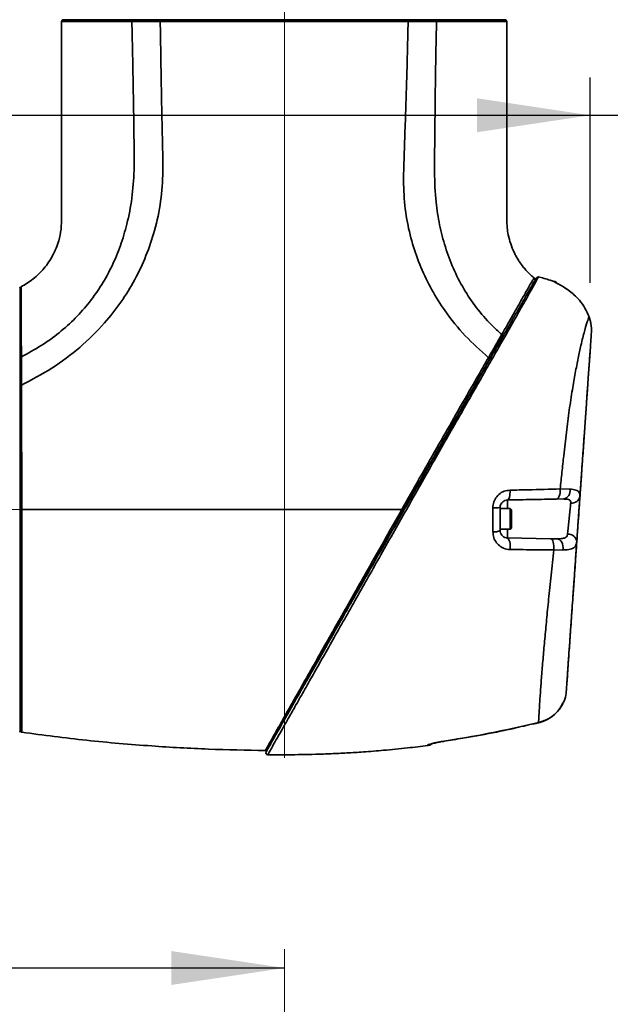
# Model space of a CAD drawing. Header units: millimetres. Extents: x 0 to 297, y 0 to 209.
# Tile 17 of 39: x 85 to 101, y 92 to 118. Entities that reach past the tile are written whole.
import ezdxf

# ---------------------------------------------------------------- set-up
doc = ezdxf.new("R2010")
doc.units = ezdxf.units.MM
doc.linetypes.add('CENTERX2', pattern=[20.32, 12.7, -2.54, 2.54, -2.54])
doc.layers.add('图层0', color=7, linetype='Continuous')
doc.styles.add('SLDTEXTSTYLE2', font='TXT', dxfattribs={"width": 0.7})
doc.dimstyles.new('SLDDIMSTYLE0', dxfattribs={"dimtxt": 4.5, "dimasz": 3, "dimexe": 0, "dimexo": 0.0625, "dimgap": 1.125, "dimtad": 2, "dimlfac": 10, "dimrnd": 1e-09, "dimzin": 12, "dimdsep": 46, "dimtxsty": 'SLDTEXTSTYLE2', "dimsah": 1, "dimcen": 0.09, "dimadec": 0, "dimazin": 3, "dimtfac": 1, "dimtofl": 0, "dimtmove": 0, "dimatfit": 3, "dimfxl": 0, "dimfrac": 2, "dimtolj": 1, "dimtzin": 12, "dimarcsym": 0})
doc.dimstyles.new('SLDDIMSTYLE12', dxfattribs={"dimtxt": 4.5, "dimasz": 3, "dimexe": 0, "dimexo": 0.0625, "dimgap": 1.125, "dimtad": 0, "dimtih": 1, "dimtoh": 1, "dimlfac": 2, "dimrnd": 1e-09, "dimzin": 12, "dimdsep": 46, "dimtxsty": 'SLDTEXTSTYLE2', "dimblk1": 'NONE', "dimblk2": 'NONE', "dimsah": 1, "dimcen": 0, "dimadec": 0, "dimazin": 3, "dimtfac": 1, "dimtmove": 0, "dimatfit": 3, "dimldrblk": 'NONE', "dimfxl": 0, "dimfrac": 2, "dimtolj": 1, "dimtzin": 12, "dimarcsym": 0})
doc.dimstyles.new('SLDDIMSTYLE6', dxfattribs={"dimtxt": 3.5, "dimasz": 3, "dimexe": 0, "dimexo": 0.0625, "dimgap": 0.875, "dimtad": 0, "dimtih": 1, "dimtoh": 1, "dimlfac": 3, "dimrnd": 1e-09, "dimzin": 12, "dimdsep": 46, "dimtxsty": 'SLDTEXTSTYLE2', "dimblk1": 'NONE', "dimblk2": 'NONE', "dimsah": 1, "dimcen": 0, "dimadec": 0, "dimazin": 3, "dimtol": 1, "dimtp": 0.03, "dimtfac": 1, "dimtmove": 0, "dimatfit": 3, "dimldrblk": 'NONE', "dimfxl": 0, "dimfrac": 2, "dimtolj": 1, "dimarcsym": 0})

# ---------------------------------------------------------------- blocks, each defined once
blk = doc.blocks.new('_D_5')
at = {"layer": '图层0'}
for p, q in [((88.828, 193.836), (40.984, 193.836)), ((41.984, 193.836), (41.984, 18.636)), ((81.095, 18.636), (40.984, 18.636))]:
    blk.add_line(p, q, dxfattribs=at)
for start, end in [(63.4349, 116.5651), (243.4349, 296.5651)]:
    blk.add_arc((39.365, 106.236), 5.856, start, end, dxfattribs=at)
for points in [[(41.984, 193.836), (41.534, 190.836), (42.434, 190.836)], [(41.984, 18.636), (42.434, 21.636), (41.534, 21.636)]]:
    blk.add_solid(points, dxfattribs=at)
at = {"layer": '图层0', "insert": (36.183, 100.999), "char_height": 4.5, "attachment_point": 1, "rotation": 90, "style": 'SLDTEXTSTYLE2'}
blk.add_mtext('1752', dxfattribs=at)
blk = doc.blocks.new('_D_8')
at = {"layer": '图层0'}
for p, q in [((75.234, 110.036), (75.234, 116.101)), ((100.145, 110.656), (100.145, 116.101)), ((75.234, 115.101), (100.145, 115.101)), ((100.145, 115.101), (114.228, 115.101))]:
    blk.add_line(p, q, dxfattribs=at)
for points in [[(75.234, 115.101), (78.234, 114.651), (78.234, 115.551)], [(100.145, 115.101), (97.145, 115.551), (97.145, 114.651)]]:
    blk.add_solid(points, dxfattribs=at)
at = {"layer": '图层0', "insert": (106.372, 120.901), "char_height": 4.5, "attachment_point": 1, "style": 'SLDTEXTSTYLE2'}
blk.add_mtext('249', dxfattribs=at)
blk = doc.blocks.new('_D_9')
at = {"layer": '图层0'}
for p, q in [((75.234, 99.236), (75.234, 91.476)), ((75.234, 92.476), (54.718, 92.476)), ((75.234, 92.476), (92.044, 92.476))]:
    blk.add_line(p, q, dxfattribs=at)
for points in [[(75.234, 92.476), (78.234, 92.026), (78.234, 92.926)], [(92.044, 92.476), (89.044, 92.926), (89.044, 92.026)]]:
    blk.add_solid(points, dxfattribs=at)
at = {"layer": '图层0', "insert": (54.718, 98.277), "char_height": 4.5, "attachment_point": 1, "style": 'SLDTEXTSTYLE2'}
blk.add_mtext('168.1', dxfattribs=at)
blk = doc.blocks.new('SW_SYMBOL_HOLE_DEPTH')
at = {"layer": '图层0', "color": 0}
for p, q in [((0, 875), (800, 875)), ((400, 875), (400, 75)), ((100, 555), (400, 75)), ((700, 555), (400, 75))]:
    blk.add_line(p, q, dxfattribs=at)
blk = doc.blocks.new('_D_21')
at = {"layer": '图层0'}
blk.add_line((195.097, 122.14), (174.044, 122.14), dxfattribs=at)
at = {"layer": '图层0', "xscale": 0.004072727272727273, "yscale": 0.004072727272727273, "zscale": 0.004072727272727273}
blk.add_blockref('SW_SYMBOL_HOLE_DEPTH', (187.807, 122.426), dxfattribs=at)
at = {"layer": '图层0', "attachment_point": 1, "style": 'SLDTEXTSTYLE2'}
for s, insert, char_height in [('0.03', (183.151, 127.291), 2), ('+', (181.987, 127.291), 2), ('%%c', (174.044, 126.651), 3.5), ('6', (191.473, 126.651), 3.5), ('4', (177.914, 126.651), 3.5), ('0', (183.151, 124.964), 2)]:
    blk.add_mtext(s, dxfattribs=dict(at, insert=insert, char_height=char_height))
blk = doc.blocks.new('_None')
blk = doc.blocks.new('_D_27')
at = {"layer": '图层0'}
blk.add_line((171.881, 92.403), (149.605, 92.403), dxfattribs=at)
at = {"layer": '图层0', "char_height": 4.5, "attachment_point": 1, "style": 'SLDTEXTSTYLE2'}
for s, insert in [('PCD', (149.605, 98.204)), ('%%c', (160.08, 98.204)), ('50', (165.056, 98.204))]:
    blk.add_mtext(s, dxfattribs=dict(at, insert=insert))

msp = doc.modelspace()

# ---------------------------------------------------------------- linework, layer by layer
at = {"color": 7, "linetype": 'Continuous', "lineweight": 35}
for p, q in [((88.02957, 117.636468), (86.184396, 117.636468)), ((91.990351, 117.636468), (88.02957, 117.636468)), ((97.884396, 117.636468), (92.484845, 117.636468)), ((85.034397, 110.516468), (85.034397, 98.756468)), ((99.185883, 110.689529), (99.185843, 110.689848)), ((99.716673, 110.340373), (99.715187, 110.339304)), ((100.14475, 109.656107), (100.113966, 109.749031)), ((99.349906, 105.185991), (99.609012, 105.17981)), ((99.435106, 104.919527), (99.243634, 104.916184)), ((97.757042, 104.693696), (97.757042, 104.086775)), ((98.027042, 104.665236), (97.757042, 104.665236)), ((98.057042, 104.635236), (98.027042, 104.665236)), ((98.027042, 104.665236), (98.027042, 104.263049)), ((98.057042, 104.635236), (98.057042, 104.276924)), ((98.027042, 104.263049), (98.027042, 104.115236)), ((98.057042, 104.276924), (98.057042, 104.145236)), ((97.757042, 104.115236), (98.027042, 104.115236)), ((98.027042, 104.115236), (98.057042, 104.145236)), ((97.953551, 103.886806), (99.093595, 103.866906)), ((99.093595, 103.866906), (99.27184, 103.863795)), ((99.422211, 103.565874), (99.180073, 103.566737)), ((99.530312, 100.083962), (99.530032, 100.079953)), ((98.624805, 98.949874), (98.776322, 98.985906)), ((96.252451, 98.488562), (96.271171, 98.491348))]:
    msp.add_line(p, q, dxfattribs=at)
at = {"color": 8, "linetype": 'Continuous', "lineweight": 35}
for p, q in [((99.186265, 110.686424), (99.185883, 110.689529)), ((97.953551, 104.893666), (97.953551, 104.665236)), ((97.953551, 104.115236), (97.953551, 103.886806)), ((98.624805, 98.949874), (98.627725, 98.946894)), ((98.778911, 98.982783), (98.776322, 98.985906)), ((96.268745, 98.493966), (96.270921, 98.491773))]:
    msp.add_line(p, q, dxfattribs=at)
at = {"color": 8, "linetype": 'Continuous', "lineweight": 35, "flags": 128}
msp.add_lwpolyline([(99.252437, 110.652717), (99.222153, 110.671247), (99.186265, 110.686424)], dxfattribs=at)
at = {"color": 7, "linetype": 'Continuous', "lineweight": 35, "flags": 128}
for points in [[(97.953551, 104.893666), (97.967584, 104.898951), (97.980874, 104.9141), (97.992888, 104.938503), (98.003139, 104.971176), (98.011215, 105.010801), (98.016791, 105.055781), (98.019642, 105.104302), (98.019652, 105.154409)], [(99.243634, 104.916184), (99.26622, 104.92183), (99.287674, 104.937738), (99.307095, 104.963241), (99.323666, 104.997267), (99.336693, 105.038387), (99.345628, 105.084873), (99.350094, 105.134773), (99.349906, 105.185991)], [(99.180073, 103.566737), (99.182786, 103.621589), (99.180955, 103.676215), (99.174671, 103.727963), (99.164238, 103.77432), (99.150162, 103.813035), (99.133128, 103.842227), (99.113962, 103.86048), (99.093595, 103.866906)], [(99.422211, 103.565874), (99.425666, 103.620344), (99.421557, 103.674503), (99.410081, 103.725761), (99.391787, 103.771668), (99.367549, 103.810027), (99.338526, 103.839006), (99.306106, 103.857219), (99.27184, 103.863795)]]:
    msp.add_lwpolyline(points, dxfattribs=at)
at = {"color": 7, "linetype": 'Continuous', "lineweight": 35}
for centre, radius, start, end in [((86.184401, 117.586468), 0.05, 89.9999771, 180.5146923), ((97.884395, 117.586468), 0.05, 0.8968965, 90.0024884), ((98.624232, 110.745777), 0.05, 330.6630823, 49.2338083), ((98.760428, 110.762654), 0.05, 75.9539957, 150.0412728), ((85.014397, 110.516468), 0.02, 0, 90), ((85.084397, 110.505949), 0.05, 119.0480553, 180.0003419), ((99.107043, 110.456501), 0.250001, 53.4673302, 71.3865428), ((99.386672, 105.140126), 0.225854, 282.3831652, 10.1198913), ((99.653596, 105.03354), 0.223923, 263.5458916, 349.0655639), ((97.605382, 105.851873), 1.168064, 267.9884146, 277.4602632), ((97.603325, 104.363061), 0.316169, 262.9647836, 299.0902375), ((99.561938, 103.7629), 0.228227, 5.5192767, 94.4880743), ((97.678873, 103.67148), 0.349018, 344.8132946, 38.0935757), ((85.014397, 98.756468), 0.02, 270, 0), ((95.807078, 98.636066), 0.250264, 277.2823717, 302.0823104), ((95.807042, 98.626123), 0.25, 277.5539154, 304.2183386), ((91.596898, 98.18306), 0.05, 150.3313918, 269.9018801)]:
    msp.add_arc(centre, radius, start, end, dxfattribs=at)
for points, knots in [([(86.134436, 117.586459), (86.134415, 117.342611), (86.134367, 116.79839), (86.134402, 115.986965), (86.134379, 115.18535), (86.134351, 114.483235), (86.13426, 113.866188), (86.134535, 113.304318), (86.13391, 112.82568), (86.135404, 112.416995), (86.130358, 112.08354), (86.056532, 111.731894), (85.912891, 111.375442), (85.679728, 111.031037), (85.436899, 110.795587), (85.225662, 110.641207), (85.11341, 110.580832), (85.059085, 110.551613)], [0, 0, 0, 0, 0.098323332, 0.219438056, 0.327178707, 0.421545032, 0.502542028, 0.575975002, 0.648113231, 0.695484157, 0.740889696, 0.78217707, 0.839636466, 0.894750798, 0.948655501, 0.975151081, 1, 1, 1, 1]), ([(87.995885, 117.585595), (88.002295, 117.320913), (88.015096, 116.792249), (88.030421, 116.000103), (88.043999, 115.209663), (88.054086, 114.422944), (88.067087, 113.652131), (88.010521, 112.911406), (87.882504, 112.242905), (87.703714, 111.643152), (87.481807, 111.10549), (87.208209, 110.603484), (86.881711, 110.138305), (86.503213, 109.709309), (86.074381, 109.322956), (85.596024, 108.976163), (85.246725, 108.788806), (85.068202, 108.693049)], [0, 0, 0, 0, 0.07917284, 0.158136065, 0.236926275, 0.315571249, 0.393438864, 0.46736677, 0.537263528, 0.596563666, 0.654232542, 0.71088033, 0.767178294, 0.823832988, 0.881582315, 0.939477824, 1, 1, 1, 1]), ([(85.071254, 107.940713), (85.343288, 108.084435), (85.887379, 108.371891), (86.627788, 108.927758), (87.235826, 109.523565), (87.715264, 110.135187), (88.084624, 110.734009), (88.383359, 111.371164), (88.616844, 112.06729), (88.77769, 112.816363), (88.830437, 113.61171), (88.805462, 114.40638), (88.789922, 115.20121), (88.774412, 115.996086), (88.762398, 116.791023), (88.753478, 117.320964), (88.749018, 117.585936)], [0, 0, 0, 0, 0.082761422, 0.16553013, 0.248320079, 0.311352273, 0.374384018, 0.437421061, 0.500446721, 0.571786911, 0.643124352, 0.714500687, 0.785872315, 0.857249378, 0.928624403, 1, 1, 1, 1]), ([(88.749018, 117.585941), (88.749017, 117.585941), (88.641464, 117.586054), (88.458294, 117.586143), (88.208653, 117.585993), (88.06571, 117.585755), (87.995887, 117.585597), (87.995885, 117.585597)], [0, 0, 0, 0, 0.000006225, 0.402790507, 0.701393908, 0.999993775, 1, 1, 1, 1]), ([(95.31966, 117.585877), (95.131714, 117.585765), (94.755228, 117.585542), (94.145678, 117.585704), (93.512575, 117.586048), (92.859335, 117.586373), (92.195997, 117.586509), (91.531516, 117.58638), (90.874704, 117.585986), (90.233615, 117.585624), (89.789312, 117.585512), (89.437502, 117.585561), (89.140657, 117.58561), (88.888426, 117.585817), (88.74904, 117.585932)], [0, 0, 0, 0, 0.095254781, 0.190810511, 0.286062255, 0.381345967, 0.47693577, 0.57221805, 0.667031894, 0.76214727, 0.85696489, 0.87134677, 0.928905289, 1, 1, 1, 1]), ([(95.319629, 117.58587), (95.314025, 117.335697), (95.302816, 116.83535), (95.281487, 116.084939), (95.257485, 115.33463), (95.233029, 114.584269), (95.205413, 113.834316), (95.189063, 113.08321), (95.265757, 112.363542), (95.424088, 111.688218), (95.646548, 111.062016), (95.936801, 110.464041), (96.324366, 109.851089), (96.818553, 109.236578), (97.23796, 108.858342), (97.447657, 108.66923)], [0, 0, 0, 0, 0.078203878, 0.156407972, 0.234611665, 0.312815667, 0.391019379, 0.469206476, 0.547363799, 0.616451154, 0.685541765, 0.754632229, 0.82371819, 0.911861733, 1, 1, 1, 1]), ([(96.072972, 117.585643), (96.07297, 117.585643), (95.987803, 117.585819), (95.823768, 117.586029), (95.57152, 117.586049), (95.404655, 117.585942), (95.319631, 117.585862), (95.319629, 117.585862)], [0, 0, 0, 0, 0.000006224, 0.36412359, 0.681625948, 0.999993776, 1, 1, 1, 1]), ([(96.072971, 117.585619), (96.066704, 117.319364), (96.05417, 116.786852), (96.042517, 115.987946), (96.032135, 115.189038), (96.02593, 114.39004), (96.011086, 113.591369), (96.040092, 112.855911), (96.144143, 112.192313), (96.294851, 111.603647), (96.507622, 111.03414), (96.782725, 110.492085), (97.122192, 109.988672), (97.468225, 109.58776), (97.708479, 109.367271), (97.799999, 109.283279)], [0, 0, 0, 0, 0.090755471, 0.181511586, 0.272266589, 0.363022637, 0.453778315, 0.544509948, 0.613379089, 0.682278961, 0.751240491, 0.820138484, 0.888918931, 0.957685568, 1, 1, 1, 1]), ([(98.660406, 110.788493), (98.62889, 110.812548), (98.532648, 110.886006), (98.411455, 111.021941), (98.300364, 111.165687), (98.22675, 111.279428), (98.171272, 111.376359), (98.104672, 111.508813), (98.031137, 111.69225), (97.973782, 111.908745), (97.939511, 112.129672), (97.932628, 112.359992), (97.935565, 112.7115), (97.933914, 113.206522), (97.934553, 113.86648), (97.934308, 114.634095), (97.934376, 115.509323), (97.934329, 116.492182), (97.934416, 117.196516), (97.934373, 117.573232), (97.934372, 117.586452)], [0, 0, 0, 0, 0.016926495, 0.051688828, 0.077327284, 0.094589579, 0.109551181, 0.125062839, 0.157942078, 0.193822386, 0.220556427, 0.253321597, 0.292152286, 0.370849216, 0.464882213, 0.574247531, 0.698946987, 0.838980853, 0.994349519, 1, 1, 1, 1]), ([(91.553447, 98.207799), (91.555278, 98.211014), (91.55894, 98.217445), (91.587974, 98.26843), (91.634088, 98.349409), (91.704118, 98.472387), (91.801794, 98.643911), (91.93255, 98.873527), (92.088834, 99.147971), (92.275729, 99.476171), (92.492508, 99.856847), (92.742282, 100.295465), (93.016161, 100.776413), (93.308641, 101.290027), (93.612753, 101.824065), (93.928518, 102.378568), (94.256302, 102.954177), (94.599805, 103.557389), (94.954663, 104.180541), (95.318337, 104.819174), (95.68183, 105.45749), (96.045148, 106.095499), (96.405609, 106.72849), (96.731912, 107.301498), (97.020643, 107.808527), (97.275077, 108.255328), (97.520133, 108.685662), (97.742746, 109.076583), (97.939091, 109.421378), (98.111165, 109.72355), (98.263936, 109.991826), (98.395811, 110.223405), (98.503998, 110.413389), (98.590023, 110.564453), (98.654105, 110.676986), (98.697339, 110.752908), (98.718055, 110.789285), (98.714875, 110.783701), (98.714015, 110.782191)], [0, 0, 0, 0, 0.0208400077, 0.0416814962, 0.0630908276, 0.0845013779, 0.1113196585, 0.1381404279, 0.1659342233, 0.1937297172, 0.2244253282, 0.255123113, 0.2870440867, 0.3189700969, 0.350139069, 0.3813101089, 0.4134206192, 0.4455315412, 0.479346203, 0.5134399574, 0.5475756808, 0.5817142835, 0.6168490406, 0.6519817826, 0.6786786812, 0.7053723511, 0.7327432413, 0.7601062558, 0.7840337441, 0.8079563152, 0.8328701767, 0.8577872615, 0.8826745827, 0.9075663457, 0.933279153, 0.9589965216, 0.9889116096, 1, 1, 1, 1]), ([(99.185015, 110.68716), (99.150409, 110.700228), (99.012656, 110.752251), (98.869527, 110.787575), (98.762355, 110.814025)], [0, 0, 0, 0, 0.251213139, 1, 1, 1, 1]), ([(99.715187, 110.339304), (99.659053, 110.38615), (99.555768, 110.472345), (99.403161, 110.567159), (99.285431, 110.631468), (99.203335, 110.672776), (99.191898, 110.68192), (99.186265, 110.686424)], [0, 0, 0, 0, 0.251060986, 0.461945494, 0.651257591, 0.828248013, 1, 1, 1, 1]), ([(99.716656, 110.340245), (99.716156, 110.340744), (99.679913, 110.376921), (99.602302, 110.435943), (99.493538, 110.5133), (99.397729, 110.571585), (99.321775, 110.613975), (99.273947, 110.639405), (99.251131, 110.652099), (99.25126, 110.652029), (99.251294, 110.65201)], [0, 0, 0, 0, 0.002971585, 0.215488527, 0.406757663, 0.579236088, 0.735226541, 0.869087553, 0.965538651, 1, 1, 1, 1]), ([(100.113966, 109.749031), (100.080062, 109.826631), (100.011377, 109.983839), (99.874331, 110.182923), (99.763773, 110.291561), (99.715187, 110.339304)], [0, 0, 0, 0, 0.3533349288, 0.7158147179, 1, 1, 1, 1]), ([(99.349906, 105.185991), (99.365213, 105.334588), (99.395828, 105.631786), (99.449519, 106.136431), (99.513221, 106.692473), (99.58911, 107.280956), (99.667411, 107.807441), (99.748089, 108.267044), (99.826304, 108.661445), (99.911006, 109.047643), (99.994254, 109.385615), (100.070891, 109.645041), (100.09955, 109.714228), (100.113966, 109.749031)], [0, 0, 0, 0, 0.063126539, 0.126254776, 0.219201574, 0.312488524, 0.405423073, 0.488228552, 0.571292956, 0.654074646, 0.768911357, 0.883757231, 1, 1, 1, 1]), ([(100.177496, 109.339113), (100.177825, 109.417198), (100.178273, 109.523427), (100.151771, 109.628318), (100.14475, 109.656107)], [0, 0, 0, 0, 0.735068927, 1, 1, 1, 1]), ([(97.447655, 108.669232), (97.447656, 108.669233), (97.496048, 108.753332), (97.582046, 108.902692), (97.699549, 109.107221), (97.767502, 109.226086), (97.800039, 109.283241), (97.80004, 109.283243)], [0, 0, 0, 0, 0.000006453, 0.378450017, 0.688196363, 0.999993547, 1, 1, 1, 1]), ([(97.819058, 109.230801), (97.765886, 109.137428), (97.658815, 108.949405), (97.535092, 108.73214), (97.47281, 108.622769)], [0, 0, 0, 0, 0.496601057, 1, 1, 1, 1]), ([(100.177496, 109.339113), (100.173782, 109.286005), (100.166411, 109.180596), (100.145007, 108.874493), (100.11674, 108.470259), (100.080904, 107.95778), (100.042403, 107.407172), (100.004244, 106.861475), (99.967966, 106.342662), (99.933554, 105.850547), (99.901921, 105.398173), (99.882942, 105.126764), (99.873454, 104.991065)], [0, 0, 0, 0, 0.117378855, 0.232973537, 0.348602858, 0.471980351, 0.595421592, 0.686786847, 0.778412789, 0.869734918, 0.934870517, 1, 1, 1, 1]), ([(100.115996, 108.459606), (100.120368, 108.522125), (100.132934, 108.701833), (100.145421, 108.880405), (100.15201, 108.974643), (100.153549, 108.996651)], [0, 0, 0, 0, 0.290226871, 0.834241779, 1, 1, 1, 1]), ([(85.068203, 108.693049), (85.068203, 108.693048), (85.068389, 108.623234), (85.068879, 108.480342), (85.069953, 108.230937), (85.070796, 108.048046), (85.071253, 107.940714), (85.071253, 107.940713)], [0, 0, 0, 0, 0.000006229, 0.298666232, 0.597329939, 0.999993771, 1, 1, 1, 1]), ([(95.149139, 104.636468), (95.304968, 104.911227), (95.616952, 105.46132), (96.080601, 106.276657), (96.400909, 106.838817), (96.633932, 107.247264), (96.835195, 107.59983), (97.128794, 108.113567), (97.341379, 108.484017), (97.447669, 108.669239)], [0, 0, 0, 0, 0.193183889, 0.386772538, 0.579725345, 0.601912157, 0.690690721, 0.845347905, 1, 1, 1, 1]), ([(97.472813, 108.622773), (97.402649, 108.499561), (97.262322, 108.253139), (97.03905, 107.861058), (96.807058, 107.453667), (96.538867, 106.982708), (96.235094, 106.449264), (95.893044, 105.848603), (95.543692, 105.235119), (95.307444, 104.820253), (95.189307, 104.612799)], [0, 0, 0, 0, 0.103979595, 0.20795616, 0.313950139, 0.419952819, 0.563128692, 0.706319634, 0.853144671, 1, 1, 1, 1]), ([(100.116076, 108.460769), (100.113591, 108.425218), (100.108552, 108.353167), (100.091771, 108.113184), (100.068674, 107.782874), (100.039713, 107.3687), (100.00482, 106.869705), (99.965356, 106.305329), (99.921829, 105.682865), (99.875347, 105.018132), (99.826311, 104.316888), (99.777166, 103.61408), (99.729464, 102.931907), (99.685845, 102.308137), (99.646636, 101.747435), (99.613797, 101.277827), (99.587071, 100.895627), (99.567397, 100.614284), (99.554299, 100.426982), (99.552606, 100.40277), (99.551746, 100.39048)], [0, 0, 0, 0, 0.0550620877, 0.1115950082, 0.1642392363, 0.2183010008, 0.2715104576, 0.3262522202, 0.3798230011, 0.4349722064, 0.4917785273, 0.5504764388, 0.6075719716, 0.6663463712, 0.7218445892, 0.7788497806, 0.8324270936, 0.8874364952, 0.9428618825, 1, 1, 1, 1]), ([(85.071262, 107.940699), (85.072012, 107.752088), (85.073516, 107.374261), (85.075109, 106.7622), (85.075978, 106.306369), (85.076555, 105.929404), (85.076974, 105.602391), (85.077405, 105.138091), (85.07754, 104.803676), (85.077607, 104.636468)], [0, 0, 0, 0, 0.190193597, 0.380996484, 0.571190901, 0.599683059, 0.713712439, 0.856856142, 1, 1, 1, 1]), ([(97.564381, 104.684529), (97.5657, 104.711232), (97.569607, 104.790383), (97.615789, 104.919452), (97.717768, 105.046585), (97.858839, 105.135025), (97.966097, 105.147954), (98.019652, 105.154409)], [0, 0, 0, 0, 0.1088621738, 0.3226773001, 0.5453358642, 0.7729824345, 1, 1, 1, 1]), ([(98.019652, 105.154409), (98.178947, 105.157549), (98.634564, 105.166528), (99.068007, 105.178321), (99.349906, 105.185991)], [0, 0, 0, 0, 0.34962594, 1, 1, 1, 1]), ([(99.609012, 105.17981), (99.663929, 105.17508), (99.773872, 105.165609), (99.864978, 105.105881), (99.870666, 105.02883), (99.873454, 104.991065)], [0, 0, 0, 0, 0.3372506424, 0.6751716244, 1, 1, 1, 1]), ([(97.953551, 104.893666), (97.930606, 104.891002), (97.88543, 104.885757), (97.824968, 104.849044), (97.782255, 104.797873), (97.765132, 104.753579), (97.758277, 104.720313), (97.75757, 104.705066), (97.757042, 104.693696)], [0, 0, 0, 0, 0.243486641, 0.479373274, 0.698165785, 0.864820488, 0.899191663, 1, 1, 1, 1]), ([(99.243634, 104.916184), (99.034951, 104.912542), (98.615988, 104.905229), (98.174925, 104.89753), (97.953551, 104.893666)], [0, 0, 0, 0, 0.498091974, 1, 1, 1, 1]), ([(99.628426, 104.811036), (99.628288, 104.8302), (99.628109, 104.854997), (99.607557, 104.887274), (99.581907, 104.902815), (99.523861, 104.918391), (99.475419, 104.919011), (99.435106, 104.919527)], [0, 0, 0, 0, 0.237611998, 0.30746506, 0.563303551, 0.636582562, 1, 1, 1, 1]), ([(99.544079, 103.990427), (99.544985, 103.999231), (99.550038, 104.048351), (99.561509, 104.159872), (99.579549, 104.335327), (99.598165, 104.516448), (99.615654, 104.68668), (99.624169, 104.769593), (99.628426, 104.811036)], [0, 0, 0, 0, 0.04185818, 0.233532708, 0.42546278, 0.617250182, 0.808684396, 1, 1, 1, 1]), ([(99.873454, 104.991065), (99.869198, 104.930211), (99.860688, 104.808507), (99.843195, 104.558346), (99.824573, 104.292045), (99.806529, 104.033996), (99.795063, 103.870023), (99.790013, 103.797803), (99.789107, 103.784851)], [0, 0, 0, 0, 0.191374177, 0.38273536, 0.574404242, 0.766288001, 0.958086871, 1, 1, 1, 1]), ([(85.077979, 104.636468), (85.077979, 104.636466), (85.078024, 104.419125), (85.078124, 103.984093), (85.078282, 103.336194), (85.078427, 102.700415), (85.078551, 102.085549), (85.078619, 101.501759), (85.078698, 100.95803), (85.078827, 100.460029), (85.078975, 100.014823), (85.079031, 99.629946), (85.078903, 99.307793), (85.078671, 99.117722), (85.078364, 98.966672), (85.078027, 98.849039), (85.077565, 98.749297), (85.077482, 98.7367), (85.07744, 98.730401)], [0, 0, 0, 0, 0.000000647, 0.070329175, 0.140657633, 0.212134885, 0.283839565, 0.355316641, 0.427009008, 0.49893121, 0.570623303, 0.642097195, 0.713797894, 0.785271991, 0.80157176, 0.866851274, 0.933425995, 1, 1, 1, 1]), ([(95.149113, 104.636468), (94.429553, 104.636468), (92.990453, 104.636468), (90.907271, 104.636468), (88.905687, 104.636468), (86.986677, 104.636468), (85.714102, 104.636468), (85.077815, 104.636468)], [0, 0, 0, 0, 0.214124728, 0.428243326, 0.618822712, 0.809411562, 1, 1, 1, 1]), ([(91.534436, 98.246553), (91.534436, 98.246553), (91.534437, 98.246555), (91.547131, 98.26914), (91.601681, 98.366035), (91.690124, 98.522914), (91.811242, 98.737423), (91.960837, 99.002095), (92.141512, 99.32151), (92.353352, 99.695773), (92.595033, 100.1227), (92.869093, 100.606977), (93.176434, 101.150266), (93.514897, 101.748498), (93.770695, 102.200496), (93.993512, 102.594123), (94.254951, 103.05599), (94.661458, 103.7743), (94.986768, 104.349405), (95.149095, 104.636466), (95.149096, 104.636468)], [0, 0, 0, 0, 0.0000005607, 0.0583474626, 0.1169061, 0.175277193, 0.2333430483, 0.2915812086, 0.349681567, 0.4128475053, 0.4761783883, 0.5393611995, 0.6106883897, 0.6822264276, 0.7536045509, 0.7658950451, 0.8150816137, 0.9075400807, 0.9999994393, 1, 1, 1, 1]), ([(95.189307, 104.612798), (95.051076, 104.370056), (94.774244, 103.883922), (94.362917, 103.161607), (94.076862, 102.659278), (93.808881, 102.188687), (93.557201, 101.746721), (93.219126, 101.153041), (92.912108, 100.613899), (92.638427, 100.133297), (92.39715, 99.709601), (92.18566, 99.338211), (92.005171, 99.021262), (91.855682, 98.758751), (91.734356, 98.545696), (91.646332, 98.39112), (91.589437, 98.291207), (91.582068, 98.278267), (91.57839, 98.271809)], [0, 0, 0, 0, 0.078794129, 0.157799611, 0.236589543, 0.246607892, 0.318022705, 0.389596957, 0.460960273, 0.524146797, 0.587481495, 0.650651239, 0.708718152, 0.766922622, 0.824954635, 0.883248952, 0.941730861, 1, 1, 1, 1]), ([(97.564601, 104.049273), (97.564605, 104.214806), (97.564611, 104.425951), (97.564422, 104.638594), (97.564381, 104.684529)], [0, 0, 0, 0, 0.7839813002, 1, 1, 1, 1]), ([(98.015702, 103.580049), (97.986168, 103.582266), (97.901892, 103.588591), (97.77405, 103.644047), (97.657814, 103.751766), (97.579936, 103.890974), (97.569725, 103.996376), (97.564601, 104.049273)], [0, 0, 0, 0, 0.123381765, 0.35207276, 0.572862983, 0.785636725, 1, 1, 1, 1]), ([(97.757042, 104.086775), (97.759437, 104.064002), (97.764371, 104.017087), (97.79868, 103.959185), (97.848589, 103.914237), (97.903258, 103.890702), (97.940643, 103.887806), (97.953551, 103.886806)], [0, 0, 0, 0, 0.198447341, 0.408814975, 0.636773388, 0.874589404, 1, 1, 1, 1]), ([(99.27184, 103.863795), (99.287925, 103.863661), (99.348742, 103.863155), (99.440574, 103.870925), (99.516748, 103.908375), (99.539824, 103.956947), (99.543468, 103.985618), (99.544079, 103.990427)], [0, 0, 0, 0, 0.114671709, 0.433564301, 0.726472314, 0.954122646, 1, 1, 1, 1]), ([(99.789107, 103.784851), (99.780619, 103.742266), (99.763351, 103.655632), (99.65727, 103.588676), (99.531516, 103.567918), (99.444216, 103.566286), (99.422211, 103.565874)], [0, 0, 0, 0, 0.293858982, 0.597811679, 0.898622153, 1, 1, 1, 1]), ([(99.789107, 103.784851), (99.774797, 103.580208), (99.746173, 103.170868), (99.702001, 102.539176), (99.657582, 101.903967), (99.618813, 101.349552), (99.588151, 100.911071), (99.564316, 100.570228), (99.54178, 100.247947), (99.522185, 99.967734), (99.51497, 99.864562), (99.511363, 99.812987)], [0, 0, 0, 0, 0.104175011, 0.208377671, 0.337649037, 0.466933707, 0.559856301, 0.653073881, 0.745985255, 0.873018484, 1, 1, 1, 1]), ([(99.180073, 103.566737), (99.024683, 103.568032), (98.642003, 103.571222), (98.249078, 103.57676), (98.015702, 103.580049)], [0, 0, 0, 0, 0.406055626, 1, 1, 1, 1]), ([(98.776322, 98.985906), (98.778819, 99.041497), (98.783815, 99.152688), (98.796412, 99.370893), (98.81179, 99.608657), (98.829488, 99.863232), (98.860339, 100.266606), (98.897349, 100.715342), (98.940237, 101.20006), (98.988077, 101.710021), (99.043919, 102.275767), (99.108121, 102.894512), (99.15609, 103.342674), (99.180073, 103.566737)], [0, 0, 0, 0, 0.111353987, 0.222726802, 0.245224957, 0.34119346, 0.437483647, 0.533458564, 0.622267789, 0.711324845, 0.800122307, 0.900068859, 1, 1, 1, 1]), ([(99.530172, 100.081958), (99.531003, 100.093833), (99.536089, 100.166572), (99.544728, 100.290106), (99.551956, 100.393472)], [0, 0, 0, 0, 0.163267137, 1, 1, 1, 1]), ([(99.422745, 99.509668), (99.432377, 99.524822), (99.485283, 99.608057), (99.502246, 99.716087), (99.509988, 99.798369), (99.511363, 99.812987)], [0, 0, 0, 0, 0.154720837, 0.849830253, 1, 1, 1, 1]), ([(98.778117, 98.986049), (98.816996, 98.995506), (98.911529, 99.018498), (99.05099, 99.088846), (99.19163, 99.188964), (99.309165, 99.311192), (99.387397, 99.418932), (99.416372, 99.485393), (99.424386, 99.503776)], [0, 0, 0, 0, 0.138462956, 0.336659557, 0.536606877, 0.734276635, 0.926502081, 1, 1, 1, 1]), ([(96.268745, 98.493966), (96.433198, 98.519636), (97.223716, 98.643032), (98.005587, 98.814264), (98.624805, 98.949874)], [0, 0, 0, 0, 0.2080311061, 1, 1, 1, 1]), ([(96.270762, 98.493107), (96.559115, 98.538888), (97.127992, 98.629205), (97.877671, 98.776004), (98.336564, 98.885099), (98.519106, 98.928495)], [0, 0, 0, 0, 0.382342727, 0.754303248, 1, 1, 1, 1]), ([(98.627705, 98.946971), (98.663005, 98.9552), (98.713428, 98.966955), (98.76377, 98.979319), (98.778869, 98.983027)], [0, 0, 0, 0, 0.700061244, 1, 1, 1, 1]), ([(85.07744, 98.730401), (85.650766, 98.655651), (86.797154, 98.506186), (88.449386, 98.365148), (90.028748, 98.274532), (91.03248, 98.255881), (91.534434, 98.246553)], [0, 0, 0, 0, 0.267672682, 0.535222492, 0.767571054, 1, 1, 1, 1]), ([(95.838801, 98.38782), (95.839821, 98.389423), (95.843182, 98.394706), (95.884998, 98.411201), (95.981351, 98.438256), (96.113962, 98.468358), (96.217294, 98.485454), (96.268745, 98.493966)], [0, 0, 0, 0, 0.099262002, 0.327160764, 0.554792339, 0.778323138, 1, 1, 1, 1]), ([(96.152236, 98.471204), (96.1747, 98.475562), (96.212754, 98.482945), (96.254188, 98.488931), (96.271163, 98.491383)], [0, 0, 0, 0, 0.590335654, 1, 1, 1, 1]), ([(91.601367, 98.133064), (91.671, 98.133195), (91.849515, 98.133531), (92.14665, 98.133533), (92.501837, 98.137036), (92.881629, 98.145593), (93.282086, 98.159776), (93.701114, 98.18035), (94.165542, 98.209696), (94.702743, 98.252791), (95.271947, 98.307934), (95.661244, 98.357402), (95.839217, 98.380017)], [0, 0, 0, 0, 0.049171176, 0.126057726, 0.209819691, 0.299991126, 0.394307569, 0.492769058, 0.596233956, 0.722901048, 0.873320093, 1, 1, 1, 1]), ([(95.838804, 98.383387), (95.838805, 98.381649), (95.838807, 98.378434), (95.838803, 98.384864), (95.838801, 98.38782)], [0, 0, 0, 0, 0.540232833, 1, 1, 1, 1]), ([(95.921092, 98.415799), (95.920892, 98.415717), (95.919985, 98.415344), (95.932746, 98.419997), (95.965748, 98.429818), (96.028341, 98.445749), (96.093535, 98.460639), (96.140125, 98.469024), (96.152236, 98.471204)], [0, 0, 0, 0, 0.037736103, 0.171292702, 0.378097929, 0.624374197, 0.902355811, 1, 1, 1, 1])]:
    msp.add_open_spline(points, degree=3, knots=knots, dxfattribs=at)
at = {"color": 8, "linetype": 'Continuous', "lineweight": 35}
for points, knots in [([(87.995887, 117.585594), (87.884096, 117.585357), (87.660512, 117.584882), (87.356984, 117.584501), (87.079568, 117.584353), (86.8315, 117.584435), (86.617348, 117.584719), (86.437672, 117.585148), (86.296549, 117.58565), (86.198677, 117.586105), (86.142534, 117.586413), (86.138715, 117.586445), (86.136955, 117.586459)], [0, 0, 0, 0, 0.097676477, 0.19535327, 0.295601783, 0.395849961, 0.498176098, 0.600501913, 0.705829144, 0.811155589, 0.912964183, 1, 1, 1, 1]), ([(97.930109, 117.586451), (97.931215, 117.586451), (97.936168, 117.586449), (97.902011, 117.586291), (97.826981, 117.586), (97.708539, 117.58562), (97.551914, 117.585236), (97.354278, 117.584901), (97.179955, 117.584736), (97.00731, 117.584656), (96.808049, 117.58464), (96.486532, 117.584829), (96.211213, 117.58534), (96.072891, 117.585596)], [0, 0, 0, 0, 0.030188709, 0.13523935, 0.240290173, 0.342066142, 0.443842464, 0.5485513, 0.653260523, 0.674055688, 0.757280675, 0.878055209, 1, 1, 1, 1]), ([(98.771022, 110.805658), (98.771873, 110.807201), (98.775421, 110.813639), (98.755277, 110.777036), (98.713581, 110.701603), (98.651981, 110.590654), (98.56694, 110.438173), (98.458787, 110.24512), (98.329607, 110.015512), (98.179864, 109.750264), (98.005713, 109.442832), (97.804957, 109.089581), (97.581974, 108.698223), (97.337641, 108.26979), (97.079294, 107.816801), (96.787204, 107.304365), (96.463491, 106.735777), (96.105292, 106.105617), (95.737638, 105.45759), (95.367507, 104.803948), (95.000277, 104.15402), (94.648885, 103.531547), (94.311133, 102.933146), (93.986512, 102.358007), (93.667391, 101.79275), (93.361043, 101.250287), (93.072839, 100.740181), (92.80137, 100.259869), (92.546974, 99.809971), (92.325971, 99.419414), (92.139974, 99.090955), (91.984005, 98.815649), (91.850107, 98.579403), (91.742067, 98.388847), (91.663065, 98.249543), (91.608369, 98.153131), (91.600937, 98.140035), (91.596978, 98.133057)], [0, 0, 0, 0, 0.00973964, 0.040618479, 0.065575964, 0.090529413, 0.116250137, 0.141965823, 0.165953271, 0.189937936, 0.214928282, 0.239924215, 0.266588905, 0.293260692, 0.320672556, 0.348088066, 0.382195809, 0.41630538, 0.451407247, 0.486505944, 0.520307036, 0.554385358, 0.585548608, 0.616711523, 0.648802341, 0.680890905, 0.711621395, 0.74234768, 0.774245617, 0.806140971, 0.832988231, 0.859834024, 0.88762759, 0.915418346, 0.942166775, 0.969187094, 1, 1, 1, 1]), ([(97.800053, 109.283422), (97.901165, 109.461447), (98.053929, 109.730415), (98.222164, 110.025983), (98.341195, 110.234811), (98.44615, 110.418694), (98.534279, 110.572933), (98.600021, 110.687738), (98.639674, 110.756302), (98.658214, 110.787731), (98.654326, 110.781106), (98.653785, 110.780185)], [0, 0, 0, 0, 0.1982781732, 0.299568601, 0.4008582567, 0.5163820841, 0.6319094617, 0.7511349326, 0.8703779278, 0.9819686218, 1, 1, 1, 1]), ([(85.061193, 110.547889), (85.06119, 110.548651), (85.061164, 110.555249), (85.06122, 110.52743), (85.061586, 110.461594), (85.062139, 110.351051), (85.062877, 110.201983), (85.063726, 110.011404), (85.064427, 109.841148), (85.065103, 109.668729), (85.065863, 109.463525), (85.06696, 109.128874), (85.067785, 108.838849), (85.0682, 108.69305)], [0, 0, 0, 0, 0.013655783, 0.118214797, 0.222773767, 0.324605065, 0.426436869, 0.531221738, 0.636006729, 0.657725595, 0.744652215, 0.871633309, 1, 1, 1, 1]), ([(98.776322, 98.985906), (98.876219, 99.020107), (99.076378, 99.088632), (99.304558, 99.286408), (99.387191, 99.442506), (99.422745, 99.509668)], [0, 0, 0, 0, 0.362116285, 0.725547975, 1, 1, 1, 1])]:
    msp.add_open_spline(points, degree=3, knots=knots, dxfattribs=at)
at = {"color": 7, "linetype": 'Continuous', "lineweight": 35}
for points in [[(88.03017, 117.636468), (88.025626, 117.635699), (88.01654, 117.634162), (88.005127, 117.622353), (87.997229, 117.605508), (87.996333, 117.592234), (87.995885, 117.585597)], [(88.749018, 117.585941), (88.749403, 117.592544), (88.750173, 117.605751), (88.756589, 117.622471), (88.76582, 117.634182), (88.773157, 117.635706), (88.776826, 117.636468)], [(91.990351, 117.636468), (92.072858, 117.636468), (92.237871, 117.636468), (92.40252, 117.636468), (92.484845, 117.636468)], [(95.31966, 117.585877), (95.319279, 117.592487), (95.318517, 117.605706), (95.312102, 117.622449), (95.302865, 117.634178), (95.295521, 117.635705), (95.291849, 117.636468)], [(96.072972, 117.585643), (96.07252, 117.592275), (96.071617, 117.60554), (96.063718, 117.622369), (96.05231, 117.634164), (96.04323, 117.6357), (96.03869, 117.636468)], [(97.800053, 109.283422), (97.804528, 109.279618), (97.813477, 109.272011), (97.82126, 109.257674), (97.82395, 109.243108), (97.820715, 109.234949), (97.819097, 109.230869)], [(85.068203, 108.693049), (85.063457, 108.691599), (85.053967, 108.6887), (85.043136, 108.680842), (85.035793, 108.671277), (85.034863, 108.664187), (85.034397, 108.660642)], [(97.472815, 108.622778), (97.473948, 108.626088), (97.476212, 108.632708), (97.471782, 108.64544), (97.462293, 108.658421), (97.452542, 108.66563), (97.447667, 108.669235)], [(85.071262, 107.940699), (85.066146, 107.939627), (85.055915, 107.937482), (85.044038, 107.931011), (85.035943, 107.922932), (85.034913, 107.916873), (85.034397, 107.913844)], [(85.034397, 104.636479), (85.035022, 104.636478), (85.036271, 104.636475), (85.045989, 104.636472), (85.060078, 104.636469), (85.071764, 104.636468), (85.077607, 104.636468)], [(95.189302, 104.612789), (95.188747, 104.613205), (95.187638, 104.614036), (95.178503, 104.619494), (95.165273, 104.627214), (95.154491, 104.633389), (95.149101, 104.636477)], [(85.034397, 98.779915), (85.035019, 98.773945), (85.036262, 98.762007), (85.045936, 98.74648), (85.059967, 98.73474), (85.071616, 98.731847), (85.07744, 98.730401)], [(91.57838, 98.271791), (91.575891, 98.268107), (91.570912, 98.26074), (91.560102, 98.252731), (91.547739, 98.247423), (91.538867, 98.246831), (91.534431, 98.246536)]]:
    msp.add_open_spline(points, degree=3, dxfattribs=at)
at = {"layer": '图层0', "linetype": 'CENTERX2', "lineweight": 18, "ltscale": 2}
for p, q in [((92.044396, 16.77191), (92.044396, 193.467854)), ((73.734396, 104.636468), (87.014397, 104.636468))]:
    msp.add_line(p, q, dxfattribs=at)

# ---------------------------------------------------------------- dimensions: what is measured, and where the dimension line sits
at = {"layer": '图层0'}
dim = msp.add_linear_dim(base=(41.983987, 18.636468), p1=(89.827762, 193.836466), p2=(82.095276, 18.636468), angle=90, text='(<>)', dimstyle='SLDDIMSTYLE0', dxfattribs=at)
dim.commit()
dim.dimension.update_dxf_attribs({"geometry": '_D_5', "text_midpoint": (41.983987, 106.236467), "dimtype": 160})
for p1, text, dimstyle, picture, middle in [((0.71257, 0.476153), '<>{\\fGDT;x}6', 'SLDDIMSTYLE6', '_D_21', (183.776753, 124.676433)), ((9.702146, 3.655339), 'PCD <>', 'SLDDIMSTYLE12', '_D_27', (159.94898, 95.521523))]:
    dim = msp.add_diameter_dim_2p(p1=p1, p2=(0, 0), text=text, dimstyle=dimstyle, dxfattribs=at)
    dim.commit()
    dim.dimension.update_dxf_attribs({"geometry": picture, "text_midpoint": middle, "dimtype": 163})
for base, p1, p2, picture, middle in [((100.14475, 115.100673), (75.234396, 109.036468), (100.14475, 109.656107), '_D_8', (110.299947, 115.100673)), ((92.044396, 92.476007), (75.234396, 100.236468), (92.044396, 16.77191), '_D_9', (61.264454, 92.476007))]:
    dim = msp.add_linear_dim(base=base, p1=p1, p2=p2, dimstyle='SLDDIMSTYLE0', dxfattribs=at)
    dim.commit()
    dim.dimension.update_dxf_attribs({"geometry": picture, "text_midpoint": middle, "dimtype": 160})

doc.saveas('drawing.dxf')
